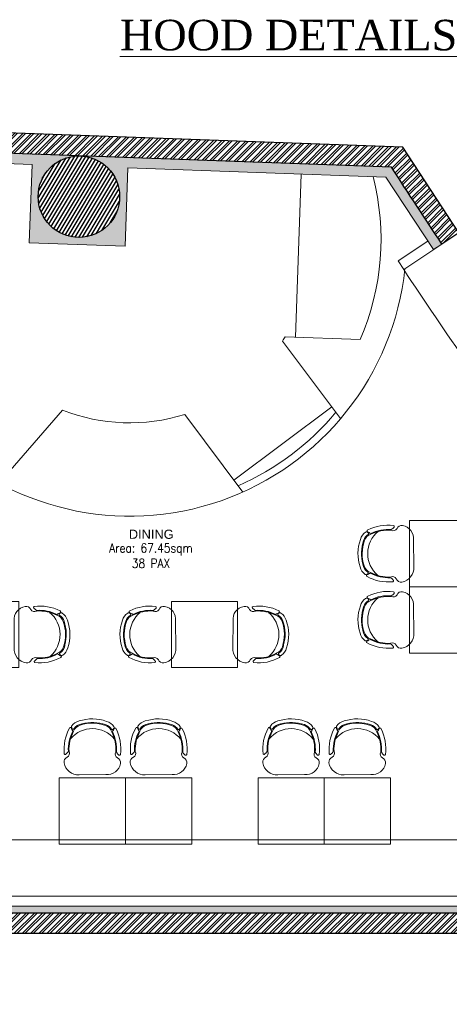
# Model space of a CAD drawing. Header units: millimetres. Extents: x 256680 to 410391, y -77299 to -22623.
# Tile 110 of 241: x 349511 to 353727, y -53484 to -43829. Entities that reach past the tile are written whole.
import ezdxf

# ---------------------------------------------------------------- set-up
doc = ezdxf.new("R2010")
doc.units = ezdxf.units.MM
doc.header["$LTSCALE"] = 2.5
for name, color, linetype, lineweight in [('ELEVATION 1', 143, 'Continuous', 18), ('FURNITURES', 30, 'Continuous', 15), ('HATCH LIGHT', 250, 'Continuous', 0), ('HATCH MEDIUM', 251, 'Continuous', 5), ('ROOM TEXT', 7, 'Continuous', 5), ('TEXT', 40, 'Continuous', 0), ('WALL', 132, 'Continuous', 25)]:
    doc.layers.add(name, color=color, linetype=linetype, lineweight=lineweight)
doc.layers.add('sp04000g0$0$S-COLS-PATT', color=252, linetype='Continuous')
doc.styles.add('CKD_Dimension Text', font='BOOKOSI.TTF')
doc.styles.add('MTEXT', font='romans.shx', dxfattribs={"width": 0.85})
doc.styles.add('RG_3F_TITLE BLOCK_A1$0$A1 TBLOCK LBV$0$Style-arial', font='arial.ttf')
pattern_1 = [(45, (278504.9415947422, -65953.14841760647), (11.78658615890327, 43.2174825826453), [55.56250000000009, -11.11250000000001, 0, -11.11250000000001])]

# ---------------------------------------------------------------- blocks, each defined once
blk = doc.blocks.new('04P-CH~1')
blk.add_line((-0.6031483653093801, 0.6001817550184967), (-0.3259178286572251, 0.5969723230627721))
for centre, radius, start, end in [((-0.6123443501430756, 0.4516051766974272), 0.148860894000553, 86.45825840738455, 170.8444097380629), ((-0.3081052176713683, 0.4618155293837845), 0.1363255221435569, 9.13238634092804, 97.50786775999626), ((-0.7091651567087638, 0.4672097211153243), 0.05079066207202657, 170.8444097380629, 251.0023082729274), ((-0.7491188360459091, 0.3791521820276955), 0.04638056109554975, 334.7033744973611, 59.67207026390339), ((-0.1810154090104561, 0.3870668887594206), 0.04638056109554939, 121.9242938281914, 206.8929895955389), ((-0.2234067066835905, 0.4739772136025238), 0.05079066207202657, 290.5940558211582, 10.75195435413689), ((-0.3025703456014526, 0.3344026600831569), 0.4559836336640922, 173.9296067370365, 208.6243251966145), ((-0.7461821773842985, 0.3807082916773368), 0.01, 46.56635044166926, 168.9611198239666), ((-0.9103324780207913, 0.20732829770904), 0.2487591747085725, 38.01323135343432, 46.56635044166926), ((-0.3124619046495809, 0.3390812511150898), 0.4024527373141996, 176.9456822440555, 208.3688467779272), ((-0.3123134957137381, 0.339010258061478), 0.3953949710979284, 177.0536994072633, 208.5231631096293), ((-0.6165329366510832, 0.3347719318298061), 0.395394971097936, 333.0732009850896, 4.542664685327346), ((-0.6163865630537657, 0.3348470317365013), 0.4024527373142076, 333.2275173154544, 4.650681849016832), ((-0.6261439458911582, 0.3298946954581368), 0.4559836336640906, 332.97203889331, 7.666757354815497), ((-0.01507763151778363, 0.2198008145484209), 0.2487591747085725, 135.0300136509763, 143.5831327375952), ((-0.183994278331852, 0.388540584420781), 0.01, 12.63524426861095, 135.0300136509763), ((-0.4650128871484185, 0.4209880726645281), 0.2984630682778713, 220.6847974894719, 320.3883365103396), ((-0.6934768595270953, 0.1195123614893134), 0.01, 200.825950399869, 338.532609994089), ((-0.5508516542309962, 0.06342454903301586), 0.143257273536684, 143.8869854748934, 158.532609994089), ((-0.6722474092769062, 0.1012386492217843), 0.01, 162.6984799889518, 217.1873220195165), ((-0.5508516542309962, 0.06342454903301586), 0.1371488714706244, 154.5720803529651, 162.6984799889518), ((-0.6656831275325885, 0.118019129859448), 0.01, 32.67559531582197, 154.5720803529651), ((-0.5650891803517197, 0.1825388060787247), 0.1, 198.8657511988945, 254.7714601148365), ((-0.565089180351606, 0.1825388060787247), 0.1095070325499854, 212.675595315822, 265.1902148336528), ((-0.359496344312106, 0.1854030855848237), 0.1, 286.8249039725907, 342.7306128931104), ((-0.359496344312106, 0.1854030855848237), 0.1095070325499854, 286.8249039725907, 328.9207687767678), ((-0.2571440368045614, 0.1237108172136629), 0.01, 27.02428373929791, 148.9207687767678), ((-0.37041003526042, 0.06593842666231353), 0.143257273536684, 23.06375409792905, 37.70937861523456), ((-0.37041003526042, 0.06593842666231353), 0.1371488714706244, 18.89788410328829, 27.02428373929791), ((-0.2501148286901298, 0.1071197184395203), 0.01, 324.4090420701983, 18.89788410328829), ((-0.2294026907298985, 0.125977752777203), 0.01, 203.063754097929, 340.7704136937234), ((-0.565089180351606, 0.1825388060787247), 0.1445087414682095, 217.1873220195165, 254.7714601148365), ((-0.466082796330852, 0.45601277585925), 0.4350317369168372, 251.6489727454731, 289.9473913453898), ((-0.4661007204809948, 0.4572993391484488), 0.3918096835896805, 251.3561602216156, 290.2402038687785), ((-0.5751096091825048, 0.06345261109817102), 0.01, 75.17077140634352, 85.19021483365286), ((-0.4624460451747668, 0.4792239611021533), 0.4207656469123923, 254.8304803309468, 288.6631076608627), ((-0.359496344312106, 0.1854030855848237), 0.1445087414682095, 286.8249039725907, 324.4090420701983)]:
    blk.add_arc(centre, radius, start, end)
blk = doc.blocks.new('Table chair 1')
at = {"layer": 'FURNITURES'}
blk.add_lwpolyline([(-325, 325.0000000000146), (-325, -324.9999999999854), (325, -325.0000000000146), (325, 324.9999999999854)], close=True, dxfattribs=at)
at = {"layer": 'FURNITURES', "xscale": 946.5666576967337, "yscale": 946.5666576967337, "zscale": 946.5666576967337, "rotation": 180}
blk.add_blockref('04P-CH~1', (-439.7115410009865, 845.5426168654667), dxfattribs=at)
at = {"layer": 'FURNITURES', "xscale": -946.5666576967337, "yscale": 946.5666576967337, "zscale": 946.5666576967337}
blk.add_blockref('04P-CH~1', (-439.7115410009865, -849.997165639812), dxfattribs=at)

msp = doc.modelspace()

# ---------------------------------------------------------------- hatches: boundary and pattern name
at = {"layer": 'HATCH LIGHT', "true_color": 0x636466}
h = msp.add_hatch(dxfattribs=at)
h.set_pattern_fill('ANSI32', color=251, scale=6)
h.set_pattern_definition([(45, (278504.9415947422, -65953.14841760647), (-40.41115254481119, 40.41115254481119), []), (45, (278531.8823747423, -65953.14841760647), (-40.41115254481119, 40.41115254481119), [])])
h.paths.add_polyline_path([(355647.7822704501, -51818.09714276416), (355453.8378209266, -51866.939240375), (355635.3805490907, -52587.81709861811), (343082.7307144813, -52587.7075771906, -0.0002631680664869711), (343068.2036793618, -52787.70745042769), (355891.9928684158, -52787.81933765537)])
h.paths.add_polyline_path([(343496.6756920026, -44385.17791866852), (343296.5922626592, -44385.17791866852, -0.01197232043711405), (342815.3745183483, -53484.15448556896), (343015.9648833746, -53484.15448556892, 0.01195971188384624)])
h.paths.add_polyline_path([(343480.3010193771, -44925.72678326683), (353159.2431316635, -45274.6853926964, 0.00350143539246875), (353653.314225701, -46028.76417192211), (353820.9384752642, -45919.64905824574), (353270.8281259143, -45078.5784668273), (343486.5356675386, -44725.82162099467, -0.0002624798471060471)])
h = msp.add_hatch(dxfattribs=at)
h.set_pattern_fill('ANSI36', color=251, scale=7)
h.set_pattern_definition(pattern_1)
h.paths.add_polyline_path([(349605.3374370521, -46017.07314190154), (350544.7271041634, -46050.94131759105), (350572.4684855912, -45281.48838621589), (353103.5279954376, -45372.74164475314), (353570.0549358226, -46084.15271450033), (353653.3142257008, -46028.76417192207, -0.003501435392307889), (353159.2431316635, -45274.68539269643), (350106.3696811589, -45164.81250442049, -0.4036973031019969), (350491.9576915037, -45564.55278829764, -0.9999999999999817), (349691.9576915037, -45564.55278829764, -0.424808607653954), (350106.3696811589, -45164.81250442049), (346273.8385383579, -45026.52485319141), (346270.2384787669, -45126.37843894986), (349633.0788184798, -45247.62021052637)])
h = msp.add_hatch(dxfattribs=at)
h.set_pattern_fill('ANSI36', color=251, scale=7)
h.set_pattern_definition(pattern_1)
h.paths.add_polyline_path([(355635.3805490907, -52587.81709861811), (355453.8378209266, -51866.939240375), (355390.8058767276, -51882.81292962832), (355551.9815453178, -52522.81637096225), (343345.7469125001, -52522.70987199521), (343352.9707935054, -50272.83973013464), (343235.4839014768, -50272.83870506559, -0.003044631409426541), (343082.7307144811, -52587.70757719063)])
at = {"layer": 'sp04000g0$0$S-COLS-PATT'}
h = msp.add_hatch(dxfattribs=at)
h.set_pattern_fill('ANSI31', color=256, scale=9.999999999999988, angle=13.97723935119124, style=0)
h.set_pattern_definition([(58.97723935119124, (114665.025180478, -100383.2372248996), (-27.20856366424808, 16.36326872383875), [])])
edge = h.paths.add_edge_path()
edge.add_arc((350091.9576915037, -45564.55278829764), 400, 0, 360)

# ---------------------------------------------------------------- linework, layer by layer
at = {"layer": 'ELEVATION 1'}
for p, q in [((353515.2157543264, -46000.52796018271), (353223.2588786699, -46194.75332364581)), ((353653.314225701, -46028.7641719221), (353278.6474212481, -46278.01261352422)), ((353223.2588786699, -46194.75332364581), (353278.6474212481, -46278.01261352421))]:
    msp.add_line(p, q, dxfattribs=at)
for points in [[(353653.314225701, -46028.7641719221), (353570.0549358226, -46084.15271450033), (353103.5279954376, -45372.74164475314), (350572.4684855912, -45281.48838621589), (350544.7271041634, -46050.94131759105), (349605.3374370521, -46017.07314190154), (349633.0788184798, -45247.62021052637), (346270.2384787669, -45126.37843894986)], [(343352.9707935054, -50272.83973013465), (343345.7469125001, -52522.70987199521), (355551.9815453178, -52522.81637096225), (355390.8058767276, -51882.81292962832), (355453.8378209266, -51866.939240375)]]:
    msp.add_lwpolyline(points, dxfattribs=at)
at = {"layer": 'FURNITURES'}
for p, q in [((352273.8979440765, -45342.83067455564), (352216.2499854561, -46941.79181006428)), ((352089.8096626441, -46980.07006378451), (352660.4016040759, -47740.64548698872)), ((352116.847899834, -46938.20802857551), (352852.3500098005, -46964.72536802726)), ((349930.6859736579, -47656.96362680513), (349306.8040304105, -48374.47422526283)), ((351613.6160384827, -48344.96394103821), (352573.5188758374, -47624.83440905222)), ((351129.9068252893, -47700.19959577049), (351700.4987667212, -48460.7750189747)), ((343347.8339318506, -51872.70989017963), (355430.5048607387, -51872.81531105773))]:
    msp.add_line(p, q, dxfattribs=at)
for points in [[(350549.8046294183, -51913.64150191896), (350549.8103006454, -51263.6415019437), (349899.8103006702, -51263.63583071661), (349899.804629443, -51913.63583069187)], [(351199.8046293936, -51913.64717314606), (351199.8103006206, -51263.6471731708), (350549.8103006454, -51263.6415019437), (350549.8046294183, -51913.64150191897)], [(352499.8046293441, -51913.65851560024), (352499.8103005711, -51263.65851562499), (351849.8103005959, -51263.65284439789), (351849.8046293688, -51913.65284437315)], [(353149.8046293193, -51913.66418682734), (353149.8103005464, -51263.66418685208), (352499.8103005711, -51263.65851562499), (352499.8046293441, -51913.65851560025)]]:
    msp.add_lwpolyline(points, close=True, dxfattribs=at)
msp.add_lwpolyline([(343346.0679924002, -52422.70987479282), (355526.7979271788, -52422.81615123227)], dxfattribs=at)
for radius, start, end in [(2465, 336.5207390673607, 14.43281618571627), (2715, 224.5735193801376, 353.9316356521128), (1800, 326.3488495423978, 327.935187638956), (1800, 248.4639670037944, 287.4064082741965), (2640, 293.7410701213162, 320.0141876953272)]:
    msp.add_arc((350591.4412931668, -45982.62721863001), radius, start, end, dxfattribs=at)
at = {"layer": 'HATCH MEDIUM', "flags": 128}
msp.add_lwpolyline([(354904.8725874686, -48868.11665883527, 0.04411486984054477), (354781.7563025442, -48514.31846175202, 0.05308699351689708), (354554.4023915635, -48125.50808281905, -0.008660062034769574), (353278.6474212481, -46278.0126135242, -0.008660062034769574)], format="xyb", dxfattribs=at)
at = {"layer": 'WALL'}
for p, q in [((353270.8281259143, -45078.5784668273), (343487.5070141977, -44725.85664132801)), ((353820.9384752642, -45919.64905824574), (353270.8281259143, -45078.5784668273)), ((343082.7307144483, -52587.70757719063), (355635.3805490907, -52587.81709861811)), ((343068.2036793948, -52787.70745042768), (355891.9928684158, -52787.81933765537))]:
    msp.add_line(p, q, dxfattribs=at)
at = {"layer": 'WALL', "flags": 128}
msp.add_lwpolyline([(353820.9384752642, -45919.64905824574), (353653.314225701, -46028.7641719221, -0.003501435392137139), (353159.2431316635, -45274.68539269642), (343480.3010193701, -44925.72678326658)], format="xyb", dxfattribs=at)
at = {"layer": 'WALL'}
msp.add_circle((350091.9576915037, -45564.55278829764), 400, dxfattribs=at)

# ---------------------------------------------------------------- block references
at = {"rotation": 269.9995000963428}
for p in [(353659.7245327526, -49064.37346162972), (353659.7188615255, -49714.37346160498), (349177.7952607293, -49857.71671939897), (351324.6955429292, -49857.71671939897)]:
    msp.add_blockref('Table chair 1', p, dxfattribs=at)
at = {"layer": 'FURNITURES', "xscale": -946.5666576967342, "yscale": 946.5666576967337, "zscale": 946.5666576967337, "rotation": 179.9995000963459}
for p in [(350664.5270635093, -50665.14525884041), (351314.5270634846, -50665.15093006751), (352614.5270634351, -50665.16227252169), (353264.5270634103, -50665.1679437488)]:
    msp.add_blockref('04P-CH~1', p, dxfattribs=at)

# ---------------------------------------------------------------- texts
at = {"layer": 'ROOM TEXT', "attachment_point": 9}
for s, width, insert, char_height, style in [('\\A1;\\pxqc;{\\L\\fBookman Old Style|b0|i0|c0|p18;HOOD DETAILS}', 4810.181001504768, (354555.3097005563, -44134.36237743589), 300, 'CKD_Dimension Text'), ('\\A1;\\pxqc;Area: 67.45sqm\\P38 PAX', 1162.930674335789, (351379.9448474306, -49204.6376692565, 0.2060197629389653), 90, 'MTEXT')]:
    msp.add_mtext_dynamic_manual_height_columns(s, width=width, gutter_width=1.8, heights=[0], dxfattribs=dict(at, insert=insert, char_height=char_height, style=style))
at = {"layer": 'TEXT', "insert": (351438.9965850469, -48829.70209735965), "char_height": 90, "width": 1274.1935224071, "attachment_point": 3, "style": 'RG_3F_TITLE BLOCK_A1$0$A1 TBLOCK LBV$0$Style-arial'}
msp.add_mtext('\\pxqc;DINING', dxfattribs=at)

doc.saveas('drawing.dxf')
